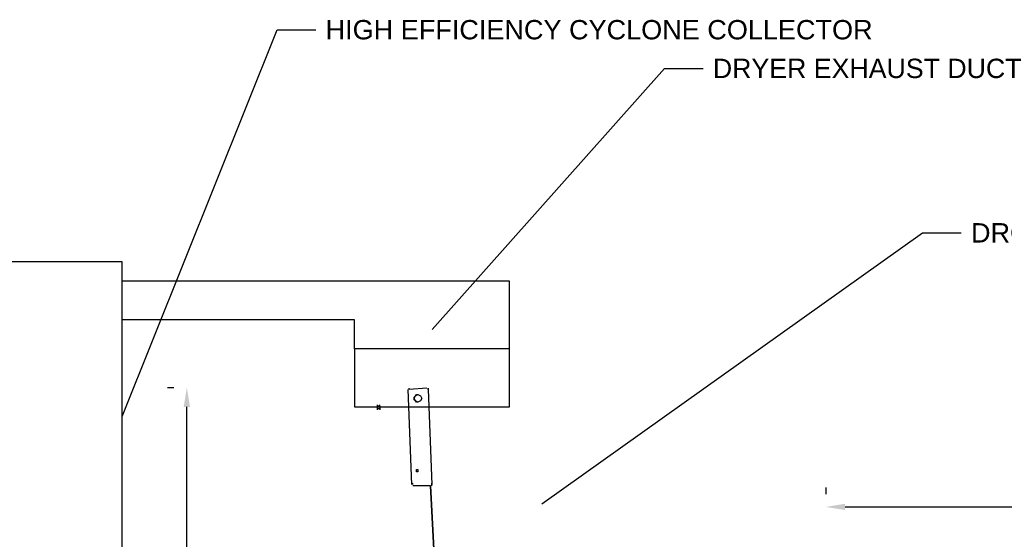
# Model space of a CAD drawing. Header units: inches. Extents: x -52 to 2304, y -1039 to 838.
# Tile 10 of 118: x 328 to 633, y -614 to -453. Entities that reach past the tile are written whole.
import ezdxf
from ezdxf.enums import TextEntityAlignment as Align

# ---------------------------------------------------------------- set-up
doc = ezdxf.new("R2010")
doc.units = ezdxf.units.IN
doc.header["$MEASUREMENT"] = 0
for name, color, linetype in [('DIMENSIONS', 2, 'Continuous'), ('DRYER-TRAIN', 7, 'Continuous'), ('EQUIPMENT', 4, 'Continuous'), ('TEXT', 7, 'Continuous')]:
    doc.layers.add(name, color=color, linetype=linetype)
doc.styles.add('MCE', font='arial.ttf')
doc.styles.add('OpenSansCondensed-Light', font='OpenSansCondensed-Light.ttf')
doc.dimstyles.new('EZDXF', dxfattribs={"dimtxt": 0.25, "dimasz": 0.175, "dimexe": 0.375, "dimexo": 0.125, "dimgap": 0.1, "dimtad": 1, "dimlfac": 100, "dimzin": 12, "dimdsep": 46, "dimtxsty": 'OpenSansCondensed-Light', "dimblk": 'ARCHTICK', "dimcen": 2.5, "dimazin": 3, "dimtfac": 0.5, "dimtmove": 2, "dimatfit": 3})
doc.dimstyles.new('MCE', dxfattribs={"dimtxt": 7, "dimasz": 6, "dimexe": 4, "dimexo": 6, "dimgap": 2, "dimtad": 1, "dimdec": 0, "dimlunit": 4, "dimtxsty": 'MCE', "dimcen": 2.5, "dimclrt": 2, "dimazin": 3, "dimtfac": 1, "dimtmove": 0, "dimatfit": 3})

# ---------------------------------------------------------------- blocks, each defined once
blk = doc.blocks.new('_ARCHTICK')
at = {"color": 0, "linetype": 'BYBLOCK', "const_width": 0.15}
blk.add_lwpolyline([(-0.5, -0.5), (0.5, 0.5)], dxfattribs=at)

msp = doc.modelspace()

# ---------------------------------------------------------------- linework, layer by layer
at = {"layer": 'DRYER-TRAIN'}
for p, q in [((454.356, -567.204), (448.86, -567.6)), ((448.86, -567.6), (448.86, -567.204)), ((454.752, -567.204), (454.752, -567.6)), ((454.752, -567.6), (454.752, -567.204)), ((448.464, -567.6), (449.64, -597.072)), ((450.432, -569.952), (450.828, -569.568)), ((450.432, -570.348), (450.828, -569.568)), ((450.432, -570.348), (450.432, -569.952)), ((450.432, -570.744), (450.432, -570.348)), ((450.828, -571.14), (450.432, -570.348)), ((450.828, -569.568), (451.212, -569.172)), ((450.828, -569.568), (451.608, -569.172)), ((451.212, -569.172), (451.608, -569.172)), ((451.608, -569.172), (452.4, -569.568)), ((452.4, -569.568), (452.784, -570.348)), ((452.784, -570.348), (452.4, -571.14)), ((454.752, -567.6), (455.928, -597.072)), ((439.032, -572.712), (439.032, -572.316)), ((439.032, -573.492), (439.032, -572.712)), ((439.824, -572.712), (439.032, -572.712)), ((439.032, -572.712), (439.428, -572.712)), ((439.032, -573.888), (439.032, -573.492)), ((439.032, -573.492), (439.824, -573.492)), ((439.428, -572.712), (439.824, -572.712)), ((439.824, -572.712), (439.824, -572.316)), ((439.824, -572.712), (439.824, -573.492)), ((439.824, -573.492), (439.824, -573.888)), ((450.828, -571.14), (450.432, -570.744)), ((451.212, -571.524), (450.828, -571.14)), ((451.608, -571.524), (450.828, -571.14)), ((451.608, -571.524), (451.212, -571.524)), ((452.4, -571.14), (451.608, -571.524)), ((451.212, -593.136), (451.212, -592.356)), ((451.212, -592.356), (451.608, -592.356)), ((451.608, -593.136), (451.212, -593.136)), ((451.608, -592.356), (451.608, -593.136)), ((450.036, -597.072), (450.036, -596.676)), ((455.544, -597.456), (450.036, -597.456)), ((455.544, -597.456), (456.72, -621.42)), ((456.72, -621.42), (455.544, -597.456)), ((456.72, -621.42), (455.544, -597.456)), ((455.928, -597.06), (455.928, -596.676)), ((455.928, -597.456), (455.928, -597.072))]:
    msp.add_line(p, q, dxfattribs=at)
at = {"layer": 'EQUIPMENT'}
for p, q in [((480, -534), (360, -534)), ((480, -555), (480, -534)), ((432, -546), (360, -546)), ((432, -555), (432, -546))]:
    msp.add_line(p, q, dxfattribs=at)
for points in [[(264, -624), (360, -624), (360, -528), (264, -528)], [(432, -573), (480, -573), (480, -555), (432, -555)]]:
    msp.add_lwpolyline(points, close=True, dxfattribs=at)

# ---------------------------------------------------------------- texts
at = {"layer": 'TEXT', "style": 'MCE'}
for s, p in [('HIGH EFFICIENCY CYCLONE COLLECTOR', (423, -456)), ('DRYER EXHAUST DUCT', (543, -468)), ('DROP-OUT BOX', (623, -519))]:
    msp.add_text(s, height=6, dxfattribs=at).set_placement(p, align=Align.MIDDLE_LEFT)

# ---------------------------------------------------------------- dimensions: what is measured, and where the dimension line sits
at = {"layer": 'DIMENSIONS'}
msp.add_linear_dim(base=(380, -792), p1=(380, -792), p2=(380, -567), angle=90, text='18\'-9" (REF)', dimstyle='MCE', dxfattribs=at).render()
msp.add_linear_dim(base=(578, -604), p1=(578, -604), p2=(1043, -604), text='40\'-0" DRUM', dimstyle='MCE', dxfattribs=at).render()

# ---------------------------------------------------------------- leaders
at = {"layer": 'TEXT'}
for points in [[(360, -576), (408, -456), (420, -456)], [(456, -549), (528, -468), (540, -468)], [(490, -603), (608, -519), (620, -519)]]:
    msp.add_leader(points, dimstyle='EZDXF', dxfattribs=at)

doc.saveas('drawing.dxf')
